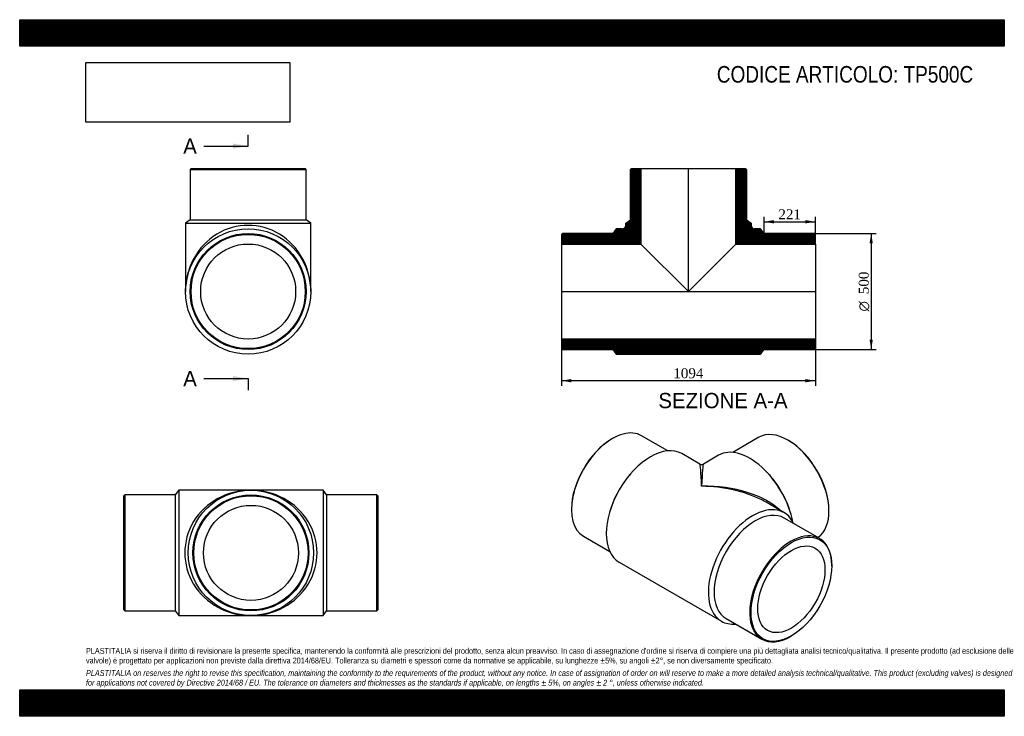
# Model space of a CAD drawing. Header units: millimetres. Extents: x 0 to 4243, y 0 to 3000.
import ezdxf
from ezdxf.enums import TextEntityAlignment as Align
from ezdxf.lldxf.tags import DXFTag

# ---------------------------------------------------------------- set-up
doc = ezdxf.new("R2010")
doc.units = ezdxf.units.MM
doc.header["$LTSCALE"] = 14.285714
for name, color, linetype in [('Default', 7, 'Continuous'), ('DV3_Default', 7, 'Continuous'), ('TP500C', 7, 'Continuous')]:
    doc.layers.add(name, color=color, linetype=linetype)
doc.styles.add('SEACAD_Solid_Edge_ANSI', font='seans.ttf')
doc.styles.add('SEACAD_Solid_Edge_ANSI1_Symbols', font='semeca1.ttf')
doc.styles.add('SEACAD_Times_New_Roman', font='times.ttf')
tags = doc.linetypes.add('CENTER2', pattern=[28.575, 19.05, -3.175, 3.175, -3.175]).pattern_tags.tags
tags[10:11] = [DXFTag(74, 4), DXFTag(75, 0), DXFTag(340, '0'), DXFTag(46, 0.0), DXFTag(50, 0.0), DXFTag(44, 0.0), DXFTag(45, 0.0)]
tags[8:9] = [DXFTag(74, 4), DXFTag(75, 0), DXFTag(340, '0'), DXFTag(46, 0.0), DXFTag(50, 0.0), DXFTag(44, 0.0), DXFTag(45, 0.0)]
tags[6:7] = [DXFTag(74, 4), DXFTag(75, 0), DXFTag(340, '0'), DXFTag(46, 0.0), DXFTag(50, 0.0), DXFTag(44, 0.0), DXFTag(45, 0.0)]
tags[4:5] = [DXFTag(74, 4), DXFTag(75, 0), DXFTag(340, '0'), DXFTag(46, 0.0), DXFTag(50, 0.0), DXFTag(44, 0.0), DXFTag(45, 0.0)]
doc.dimstyles.new('ANSImm', dxfattribs={"dimtxt": 42.857143, "dimasz": 42.857143, "dimexe": 21.428571, "dimexo": 0, "dimgap": 10.714286, "dimtad": 1, "dimdsep": 46, "dimtxsty": 'SEACAD_Times_New_Roman', "dimblk1": '_SE_FILLED', "dimblk2": '_SE_FILLED', "dimsah": 1, "dimcen": 21.428571, "dimazin": 0, "dimtfac": 0.85, "dimtdec": 3, "dimtofl": 0, "dimtmove": 0, "dimatfit": 3, "dimfxl": 1, "dimarcsym": 0})
picture_1 = doc.add_image_def('image1.jpg', size_in_pixel=(4302, 1260))

# ---------------------------------------------------------------- blocks, each defined once
blk = doc.blocks.new('SE')
at = {"layer": 'TP500C', "color": 7, "linetype": 'Continuous'}
for p, q in [((2554.6, 1196.1), (2551.8, 1194.5)), ((2792.6, 1143.2), (2679.6, 1208.5)), ((3185.5, 1201.6), (3072.4, 1136.3)), ((3313.3, 1187.6), (3310.5, 1189.2)), ((2931, 1086.4), (2853.6, 1131.1)), ((3011.4, 1124.2), (2946, 1086.4)), ((2636.4, 1048.7), (2631.8, 1043.6)), ((3233.2, 1036.7), (3228.7, 1041.8)), ((2377.8, 893.2), (2377.8, 889.9)), ((2548.5, 899.3), (2546.4, 892.8)), ((3293.5, 877.2), (3216, 921.9)), ((3318.7, 885.9), (3316.6, 892.3)), ((3447.5, 765.2), (3294.1, 853.7)), ((3487.3, 883), (3487.3, 886.3)), ((2429.6, 775.5), (2542.6, 710.2)), ((2583.6, 663.5), (3023.5, 409.5)), ((3499.3, 647.4), (3499.3, 650.7)), ((3044.1, 420.7), (3197.5, 332.1)), ((3322.5, 344.5), (3325.3, 346.2))]:
    blk.add_line(p, q, dxfattribs=at)
blk.add_arc((2938.5, 1099.4), 15, 240.2842, 299.2873, dxfattribs=at)
for centre, major_axis, ratio, start_param, end_param in [((2554.6, 992), (125, 216.5), 0.57735, 0, 3.141593), ((3310.5, 985.1), (-125, 216.5), 0.57735, 3.165797, 6.283185), ((2551.8, 993.6), (-123, -213), 0.57735, 3.926991, 5.497787), ((2718.6, 897.3), (-135, -233.8), 0.57735, 3.141593, 6.283185), ((3146.4, 890.4), (-135, 233.8), 0.57735, 4.166904, 6.283185), ((3313.3, 986.7), (123, -213), 0.57735, 0.785398, 2.356194), ((2938.5, 770.3), (7.6, -316.1), 0.023384, 2.341934, 3.127332), ((2938.5, 770.3), (-7.6, -316.1), 0.023384, 3.155853, 3.941251), ((2708, 903.4), (-125, -216.5), 0.57735, 4.372552, 5.052226), ((3157, 896.5), (-125, 216.5), 0.57735, 4.372552, 5.052226), ((2938.5, 770.3), (-392.4, -8.9), 0.561546, 3.652616, 4.69959), ((2938.5, 770.3), (-392.4, 8.9), 0.561546, 4.012828, 4.725188), ((3158.5, 643.4), (-135, -233.8), 0.57735, 2.754276, 6.283185), ((2938.5, 770.3), (-392.4, 8.9), 0.561546, 3.93979, 4.012828), ((3169.1, 637.2), (-125, -216.5), 0.57735, 3.141593, 6.283185), ((3322.5, 548.6), (-125, -216.5), 0.57735, 2.356194, 6.283185), ((3158.5, 643.4), (-135, -233.8), 0.57735, 0, 0.387317), ((3322.5, 548.6), (-125, -216.5), 0.57735, 0, 0.785398)]:
    blk.add_ellipse(centre, major_axis=major_axis, ratio=ratio, start_param=start_param, end_param=end_param, dxfattribs=at)
for major_axis in [(123, 213), (-102.3, -177.2)]:
    blk.add_ellipse((3325.3, 547), major_axis=major_axis, ratio=0.57735, dxfattribs=at)
blk = doc.blocks.new('SE1')
at = {"layer": 'TP500C', "color": 7, "linetype": 'Continuous'}
for p, q in [((738.5, 2359.4), (734.5, 2355.4)), ((734.5, 2355.4), (1234.5, 2355.4)), ((734.5, 2355.4), (734.5, 2138.4)), ((738.5, 2359.4), (1230.5, 2359.4)), ((1234.5, 2355.4), (1230.5, 2359.4)), ((1234.5, 2138.4), (1234.5, 2355.4)), ((734.5, 2138.4), (714.5, 2123.4)), ((714.5, 2123.4), (1254.5, 2123.4)), ((714.5, 2123.4), (714.5, 1829.4)), ((734.5, 2138.4), (1234.5, 2138.4)), ((1254.5, 2123.4), (1234.5, 2138.4)), ((1254.5, 1829.4), (1254.5, 2123.4))]:
    blk.add_line(p, q, dxfattribs=at)
for radius in [270, 250, 246, 204.6]:
    blk.add_circle((984.5, 1829.4), radius, dxfattribs=at)
blk.add_ellipse((984.5, 1829.4), major_axis=(0, -285), ratio=0.947368, start_param=1.570796, end_param=4.712389, dxfattribs=at)
blk = doc.blocks.new('SE3')
at = {"color": 7, "linetype": 'Continuous', "style": 'SEACAD_Solid_Edge_ANSI'}
blk.add_text('A', height=65.7, dxfattribs=at).set_placement((704.7, 2488.4), align=Align.TOP_LEFT)
blk = doc.blocks.new('SE4')
at = {"color": 7, "linetype": 'Continuous', "style": 'SEACAD_Solid_Edge_ANSI'}
blk.add_text('A', height=65.7, dxfattribs=at).set_placement((704.7, 1487.4), align=Align.TOP_LEFT)
blk = doc.blocks.new('SEANNOT_GROUP')
at = {"linetype": 'Continuous'}
blk.add_hatch(color=7, dxfattribs=at).paths.add_polyline_path([(918.8, 2444.6), (984.5, 2455.5), (918.8, 2466.5)])
at = {"color": 7, "linetype": 'Continuous'}
blk.add_lwpolyline([(794.1, 2455.5), (984.5, 2455.5)], dxfattribs=at)
blk = doc.blocks.new('SEANNOT_GROUP1')
at = {"linetype": 'Continuous'}
blk.add_hatch(color=7, dxfattribs=at).paths.add_polyline_path([(918.8, 1443.6), (984.5, 1454.5), (918.8, 1465.5)])
at = {"color": 7, "linetype": 'Continuous'}
blk.add_lwpolyline([(794.1, 1454.5), (984.5, 1454.5)], dxfattribs=at)
blk = doc.blocks.new('SE2')
at = {"layer": 'Default', "color": 7, "linetype": 'CENTER2'}
for p, q in [((984.5, 2455.5), (984.5, 2504.8)), ((984.5, 1454.5), (984.5, 1405.2))]:
    blk.add_line(p, q, dxfattribs=at)
at = {"layer": 'Default', "color": 7, "linetype": 'CENTER2', "const_width": 0.0001}
blk.add_lwpolyline([(984.5, 2455.5), (984.5, 1454.5)], dxfattribs=at)
at = {"layer": 'Default'}
for name in ['SE3', 'SEANNOT_GROUP', 'SE4', 'SEANNOT_GROUP1']:
    blk.add_blockref(name, (0, 0), dxfattribs=at)
blk = doc.blocks.new('SE5')
at = {"layer": 'TP500C', "linetype": 'Continuous'}
h = blk.add_hatch(dxfattribs=at)
h.set_pattern_fill('LINE', scale=0.629921, angle=45, style=0)
edge = h.paths.add_edge_path()
edge.add_line((2334.7, 2034), (2677.1, 2034))
edge.add_line((2677.1, 2034), (2677.1, 2359.4))
edge.add_line((2677.1, 2359.4), (2635.7, 2359.4))
edge.add_line((2635.7, 2359.4), (2631.7, 2355.4))
edge.add_line((2631.7, 2355.4), (2631.7, 2138.4))
edge.add_line((2631.7, 2138.4), (2611.7, 2123.4))
edge.add_line((2611.7, 2123.4), (2611.7, 2114.4))
edge.add_arc((2596.7, 2114.4), 15, 270, 360, ccw=False)
edge.add_line((2596.7, 2099.4), (2570.7, 2099.4))
edge.add_line((2570.7, 2099.4), (2555.7, 2079.4))
edge.add_line((2555.7, 2079.4), (2338.7, 2079.4))
edge.add_line((2338.7, 2079.4), (2334.7, 2075.4))
edge.add_line((2334.7, 2075.4), (2334.7, 2034))
h = blk.add_hatch(dxfattribs=at)
h.set_pattern_fill('LINE', scale=0.629921, angle=45, style=0)
edge = h.paths.add_edge_path()
edge.add_line((3086.3, 2034), (3428.7, 2034))
edge.add_line((3428.7, 2034), (3428.7, 2075.4))
edge.add_line((3428.7, 2075.4), (3424.7, 2079.4))
edge.add_line((3424.7, 2079.4), (3207.7, 2079.4))
edge.add_line((3207.7, 2079.4), (3192.7, 2099.4))
edge.add_line((3192.7, 2099.4), (3166.7, 2099.4))
edge.add_arc((3166.7, 2114.4), 15, 180, 270, ccw=False)
edge.add_line((3151.7, 2114.4), (3151.7, 2123.4))
edge.add_line((3151.7, 2123.4), (3131.7, 2138.4))
edge.add_line((3131.7, 2138.4), (3131.7, 2355.4))
edge.add_line((3131.7, 2355.4), (3127.7, 2359.4))
edge.add_line((3127.7, 2359.4), (3086.3, 2359.4))
edge.add_line((3086.3, 2359.4), (3086.3, 2034))
h = blk.add_hatch(dxfattribs=at)
h.set_pattern_fill('LINE', scale=0.629921, angle=45, style=0)
h.paths.add_polyline_path([(3428.7, 1583.4), (3428.7, 1624.8), (2334.7, 1624.8), (2334.7, 1583.4), (2338.7, 1579.4), (2555.7, 1579.4), (2570.7, 1559.4), (3192.7, 1559.4), (3207.7, 1579.4), (3424.7, 1579.4)])
at = {"layer": 'DV3_Default', "color": 7, "linetype": 'CENTER2'}
for p, q in [((2881.7, 1827.7), (2881.7, 2361.2)), ((2332.9, 1829.4), (3430.4, 1829.4))]:
    blk.add_line(p, q, dxfattribs=at)
at = {"layer": 'TP500C', "color": 7, "linetype": 'Continuous'}
for p, q in [((2631.7, 2355.4), (2635.7, 2359.4)), ((2631.7, 2138.4), (2631.7, 2355.4)), ((2635.7, 2359.4), (2677.1, 2359.4)), ((2677.1, 2359.4), (3086.3, 2359.4)), ((2677.1, 2359.4), (2677.1, 2034)), ((3086.3, 2034), (3086.3, 2359.4)), ((3086.3, 2359.4), (3127.7, 2359.4)), ((3127.7, 2359.4), (3131.7, 2355.4)), ((3131.7, 2355.4), (3131.7, 2138.4)), ((2611.7, 2123.4), (2631.7, 2138.4)), ((2611.7, 2114.4), (2611.7, 2123.4)), ((3131.7, 2138.4), (3151.7, 2123.4)), ((3151.7, 2123.4), (3151.7, 2114.4)), ((2334.7, 2075.4), (2338.7, 2079.4)), ((2555.7, 2079.4), (2338.7, 2079.4)), ((2570.7, 2099.4), (2555.7, 2079.4)), ((2596.7, 2099.4), (2570.7, 2099.4)), ((3192.7, 2099.4), (3166.7, 2099.4)), ((3207.7, 2079.4), (3192.7, 2099.4)), ((3424.7, 2079.4), (3207.7, 2079.4)), ((3424.7, 2079.4), (3428.7, 2075.4)), ((2334.7, 2075.4), (2334.7, 2034)), ((3428.7, 2034), (3428.7, 2075.4)), ((2334.7, 2034), (2334.7, 1624.8)), ((2334.7, 2034), (2677.1, 2034)), ((2677.1, 2034), (2881.7, 1829.4)), ((2881.7, 1829.4), (3086.3, 2034)), ((3086.3, 2034), (3428.7, 2034)), ((3428.7, 2034), (3428.7, 1624.8)), ((3428.7, 1624.8), (2334.7, 1624.8)), ((2334.7, 1624.8), (2334.7, 1583.4)), ((3428.7, 1583.4), (3428.7, 1624.8)), ((2338.7, 1579.4), (2334.7, 1583.4)), ((2338.7, 1579.4), (2555.7, 1579.4)), ((2555.7, 1579.4), (2570.7, 1559.4)), ((3192.7, 1559.4), (3207.7, 1579.4)), ((3207.7, 1579.4), (3424.7, 1579.4)), ((3428.7, 1583.4), (3424.7, 1579.4)), ((2570.7, 1559.4), (3192.7, 1559.4))]:
    blk.add_line(p, q, dxfattribs=at)
for centre, start, end in [((2596.7, 2114.4), 270, 0), ((3166.7, 2114.4), 180, 270)]:
    blk.add_arc(centre, 15, start, end, dxfattribs=at)
blk = doc.blocks.new('GDimGGroup')
at = {"layer": 'Default', "linetype": 'Continuous'}
for points in [[(3676.4, 2036.6), (3669.3, 2079.4), (3662.1, 2036.6)], [(3676.4, 1622.3), (3662.1, 1622.3), (3669.3, 1579.4)]]:
    blk.add_hatch(color=7, dxfattribs=at).paths.add_polyline_path(points)
at = {"layer": 'Default', "color": 7, "linetype": 'Continuous'}
for p, q in [((3424.7, 2079.4), (3690.7, 2079.4)), ((3669.3, 2079.4), (3669.3, 1579.4)), ((3424.7, 1579.4), (3690.7, 1579.4))]:
    blk.add_line(p, q, dxfattribs=at)
for s, height, style, p in [('500', 42.86, 'SEACAD_Times_New_Roman', (3615.7, 1818)), ('O', 42.9, 'SEACAD_Solid_Edge_ANSI1_Symbols', (3615.7, 1743.4))]:
    blk.add_text(s, height=height, rotation=90, dxfattribs=dict(at, style=style)).set_placement(p, align=Align.TOP_LEFT)
blk = doc.blocks.new('DMBLK7')
at = {"layer": 'Default', "linetype": 'Continuous'}
for points in [[(2377.5, 1438.1), (2377.5, 1452.4), (2334.7, 1445.2)], [(3385.8, 1438.1), (3428.7, 1445.2), (3385.8, 1452.4)]]:
    blk.add_hatch(color=7, dxfattribs=at).paths.add_polyline_path(points)
at = {"layer": 'Default', "color": 7, "linetype": 'Continuous'}
for p, q in [((2334.7, 1829.4), (2334.7, 1423.8)), ((3428.7, 1829.4), (3428.7, 1423.8)), ((3428.7, 1445.2), (2334.7, 1445.2))]:
    blk.add_line(p, q, dxfattribs=at)
at = {"layer": 'Default', "color": 7, "linetype": 'Continuous', "style": 'SEACAD_Times_New_Roman'}
blk.add_text('1094', height=42.86, dxfattribs=at).set_placement((2816.7, 1498.8), align=Align.TOP_LEFT)
blk = doc.blocks.new('_SE_FILLED')
at = {"color": 0}
blk.add_line((0, 0), (-1, 0), dxfattribs=at)
blk.add_solid([(0, 0), (-1, -0.1665), (-1, 0.1665), (0, 0)], dxfattribs=at)
blk = doc.blocks.new('DMBLK8')
at = {"layer": 'Default', "linetype": 'Continuous'}
for points in [[(3250.5, 2136.8), (3207.7, 2129.7), (3250.5, 2122.6)], [(3385.8, 2136.8), (3385.8, 2122.6), (3428.7, 2129.7)]]:
    blk.add_hatch(color=7, dxfattribs=at).paths.add_polyline_path(points)
at = {"layer": 'Default', "color": 7, "linetype": 'Continuous'}
for p, q in [((3207.7, 2079.4), (3207.7, 2151.1)), ((3207.7, 2129.7), (3428.7, 2129.7)), ((3428.7, 2075.4), (3428.7, 2151.1))]:
    blk.add_line(p, q, dxfattribs=at)
at = {"layer": 'Default', "color": 7, "linetype": 'Continuous', "style": 'SEACAD_Times_New_Roman'}
blk.add_text('221', height=42.86, dxfattribs=at).set_placement((3269.4, 2183.3), align=Align.TOP_LEFT)
blk = doc.blocks.new('SE6')
at = {"layer": 'TP500C', "color": 7, "linetype": 'Continuous'}
for p, q in [((453.4, 953.8), (449.4, 949.8)), ((449.4, 457.8), (449.4, 949.8)), ((453.4, 953.8), (453.4, 453.8)), ((670.4, 953.8), (453.4, 953.8)), ((685.4, 973.8), (670.4, 953.8)), ((670.4, 953.8), (670.4, 453.8)), ((685.4, 973.8), (685.4, 433.8)), ((996.4, 973.8), (685.4, 973.8)), ((1307.4, 973.8), (996.4, 973.8)), ((1307.4, 973.8), (1307.4, 433.8)), ((1322.4, 953.8), (1307.4, 973.8)), ((1322.4, 953.8), (1322.4, 453.8)), ((1539.4, 953.8), (1322.4, 953.8)), ((1539.4, 453.8), (1539.4, 953.8)), ((1543.4, 949.8), (1539.4, 953.8)), ((1543.4, 949.8), (1543.4, 457.8)), ((449.4, 457.8), (453.4, 453.8)), ((453.4, 453.8), (670.4, 453.8)), ((670.4, 453.8), (685.4, 433.8)), ((685.4, 433.8), (996.4, 433.8)), ((996.4, 433.8), (1307.4, 433.8)), ((1307.4, 433.8), (1322.4, 453.8)), ((1322.4, 453.8), (1539.4, 453.8)), ((1539.4, 453.8), (1543.4, 457.8))]:
    blk.add_line(p, q, dxfattribs=at)
for radius in [270, 250, 246, 204.6]:
    blk.add_circle((996.4, 703.8), radius, dxfattribs=at)
for major_axis in [(285, 0), (-285, 0)]:
    blk.add_ellipse((996.4, 703.8), major_axis=major_axis, ratio=0.947368, start_param=1.570796, end_param=4.712389, dxfattribs=at)

msp = doc.modelspace()

# ---------------------------------------------------------------- hatches: boundary and pattern name
at = {"layer": 'Default', "linetype": 'Continuous'}
h = msp.add_hatch(dxfattribs=at)
h.set_pattern_fill('LINE', scale=0.6299213, angle=45, style=0)
h.paths.add_polyline_path([(4242.857, 2885.714), (4242.857, 3000), (0, 3000), (0, 2885.714)])
for points in [[(4242.857, 2885.714), (4242.857, 3000), (0, 3000), (0, 2885.714)], [(4242.857, 0), (4242.857, 114.286), (0, 114.286), (0, 0)]]:
    msp.add_hatch(color=7, dxfattribs=at).paths.add_polyline_path(points)
h = msp.add_hatch(dxfattribs=at)
h.set_pattern_fill('LINE', scale=0.629921, angle=45, style=0)
h.paths.add_polyline_path([(4242.857, 0), (4242.857, 114.286), (0, 114.286), (0, 0)])

# ---------------------------------------------------------------- linework, layer by layer
at = {"layer": 'Default', "color": 7, "linetype": 'Continuous'}
for p, q in [((0, 3000), (4242.857, 3000)), ((0, 2885.714), (0, 3000)), ((4242.857, 3000), (4242.857, 2885.714)), ((4242.857, 2885.714), (0, 2885.714)), ((0, 114.286), (4242.857, 114.286)), ((0, 0), (0, 114.286)), ((4242.857, 114.286), (4242.857, 0)), ((4242.857, 0), (0, 0))]:
    msp.add_line(p, q, dxfattribs=at)

# ---------------------------------------------------------------- block references
at = {"layer": 'Default'}
for name in ['SE2', 'SE1', 'SE5', 'GDimGGroup', 'SE', 'SE6']:
    msp.add_blockref(name, (0, 0), dxfattribs=at)

# ---------------------------------------------------------------- texts
at = {"layer": 'Default', "color": 7, "linetype": 'Continuous', "style": 'SEACAD_Solid_Edge_ANSI'}
msp.add_text('SEZIONE A-A', height=65.71429, dxfattribs=at).set_placement((2752.171, 1392.703), align=Align.TOP_LEFT)
at = {"layer": 'Default', "attachment_point": 1}
for s, insert, char_height, width in [('{\\fArial Narrow|b0||i0||c0|p34;\\C7;\\H71.42857143;\\W1.;CODICE ARTICOLO: TP500C}', (3004.088, 2800.479), 71.42857, 1186.71122), ("{\\fArial Narrow|b0||i0||c0|p34;\\C7;\\H25.;\\W1.;PLASTITALIA si riserva il diritto di revisionare la presente specifica, mantenendo la conformità alle prescrizioni del prodotto, senza alcun preavviso. In caso di assegnazione d'ordine si riserva di compiere una più dettagliata analisi tecnico/qualitativa. Il presente prodotto (ad esclusione delle \\P}{\\fArial Narrow|b0||i0||c0|p34;\\C7;\\H25.;\\W1.;valvole) è progettato per applicazioni non previste dalla direttiva 2014/68/EU. Tolleranza su diametri e spessori come da normative se applicabile, su lunghezze ±5%, su angoli ±2°, se non diversamente specificato.\\P}{\\fArial Narrow|b0||i0||c0|p34;\\C7;\\H7.142857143;\\W1.;   \\P}{\\fArial Narrow|b0||i1||c0|p34;\\C7;\\H25.;\\W1.;PLASTITALIA on reserves the right to revise this specification, maintaining the conformity to the requirements of the product, without any notice. In case of assignation of order on will reserve to make a more detailed analysis technical/qualitative. This product (excluding valves) is designed \\P}{\\fArial Narrow|b0||i1||c0|p34;\\C7;\\H25.;\\W1.;for applications not covered by Directive 2014/68 / EU. The tolerance on diameters and thicknesses as the standards if applicable, on lengths ± 5%, on angles ± 2 °, unless otherwise indicated.\\P}", (285.714, 294.32), 25, 3671.42857)]:
    msp.add_mtext(s, dxfattribs=dict(at, insert=insert, char_height=char_height, width=width))

# ---------------------------------------------------------------- dimensions: what is measured, and where the dimension line sits
at = {"layer": 'Default', "color": 7, "linetype": 'Continuous'}
for base, p1, p2, picture, middle in [((3428.66, 2129.698), (3207.66, 2079.447), (3428.66, 2075.447), 'DMBLK8', (3318.16, 2129.698)), ((2334.66, 1445.243), (3428.66, 1829.447), (2334.66, 1829.447), 'DMBLK7', (2881.66, 1445.243))]:
    dim = msp.add_linear_dim(base=base, p1=p1, p2=p2, text='\\A1;<>', dimstyle='ANSImm', dxfattribs=at)
    dim.commit()
    dim.dimension.update_dxf_attribs({"geometry": picture, "text_midpoint": middle, "dimtype": 160})

# ---------------------------------------------------------------- pictures from other files: only their frames are drawn
image = msp.add_image(picture_1, insert=(285.714, 2558.617), size_in_units=(877.959, 257.143))
image.dxf.flags = 7

doc.saveas('drawing.dxf')
